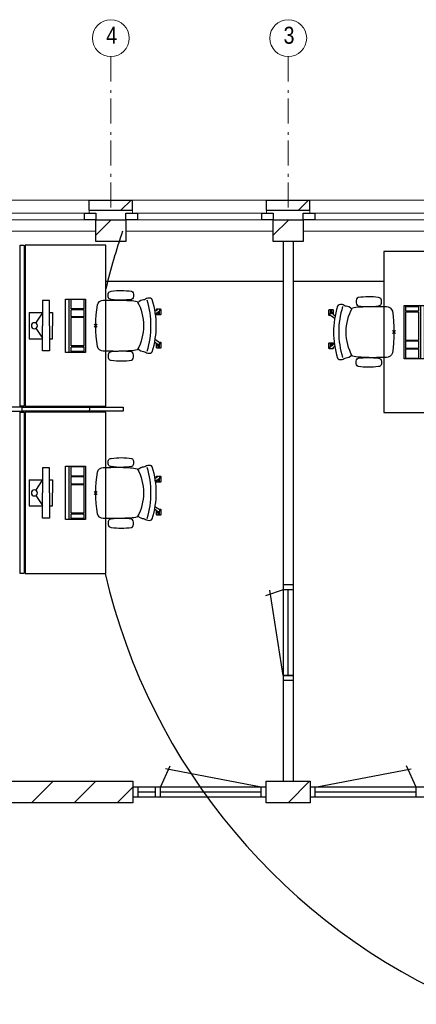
# Model space of a CAD drawing. Header units: millimetres. Extents: x 293454 to 524618, y 211738 to 307297.
# Tile 30 of 152: x 386413 to 390348, y 255749 to 265525. Entities that reach past the tile are written whole.
import ezdxf

# ---------------------------------------------------------------- set-up
doc = ezdxf.new("R2010")
doc.units = ezdxf.units.MM
doc.header["$LTSCALE"] = 400
doc.header["$PDMODE"] = 3
doc.header["$PDSIZE"] = 15
doc.linetypes.add('STYLE_06', pattern=[1.041641, 0.625, -0.208282, 0.069427, -0.138931])
for name, color, linetype in [('-gd', 2, 'Continuous'), ('inlay', 6, 'Continuous'), ('inr', 4, 'Continuous'), ('plat', 5, 'Continuous'), ('sona-s008_ip0', 7, 'Continuous'), ('symbol', 1, 'Continuous')]:
    doc.layers.add(name, color=color, linetype=linetype)
for name, color, linetype, lineweight in [('Buitenkozijnen', 140, 'Continuous', 15), ('mat-baksteen', 5, 'Continuous', 25), ('mat-kalkzandsteen', 5, 'Continuous', 25), ('None', 7, 'Continuous', 9)]:
    doc.layers.add(name, color=color, linetype=linetype, lineweight=lineweight)
doc.styles.add('Arial Narrow', font='ARIALN.TTF', dxfattribs={"height": 222.25})

# ---------------------------------------------------------------- blocks, each defined once
blk = doc.blocks.new('Gevelpui best-uitbr 1330 (2D)')
at = {"layer": 'Buitenkozijnen', "lineweight": 15}
for p, q in [((-731.5, 71), (731.5, 71)), ((-731.5, 4), (-731.5, 71)), ((-731.5, 4), (731.5, 4)), ((731.5, 4), (731.5, 71))]:
    blk.add_line(p, q, dxfattribs=at)
at = {"layer": 'Buitenkozijnen', "color": 92, "lineweight": 25}
for points in [[(-731.5, 71), (-617.5, 71), (-617.5, 4), (-731.5, 4)], [(617.5, 71), (731.5, 71), (731.5, 4), (617.5, 4)]]:
    blk.add_lwpolyline(points, close=True, dxfattribs=at)
at = {"layer": 'None', "color": 43, "linetype": 'Continuous', "lineweight": 9}
blk.add_line((-731.5, -107), (731.5, -107), dxfattribs=at)
at = {"layer": 'None', "color": 43, "linetype": 'Continuous', "lineweight": 9, "flags": 128}
blk.add_lwpolyline([(-665, 71), (-665, 200), (665, 200), (665, 71)], dxfattribs=at)
blk = doc.blocks.new('*X77')
at = {"layer": 'None', "lineweight": 9}
for p, q in [((-26487.4, 2786.8), (-26355.2, 2919)), ((-26145, 2705), (-25931, 2919)), ((-25720.7, 2705), (-25506.7, 2919)), ((-25296.4, 2705), (-25082.4, 2919)), ((-24872.2, 2705), (-24658.2, 2919)), ((-24447.9, 2705), (-24290.4, 2862.5))]:
    blk.add_line(p, q, dxfattribs=at)
blk = doc.blocks.new('*X48')
at = {"layer": 'None', "lineweight": 9}
blk.add_line((-148.5, -148.5), (4, 4), dxfattribs=at)
blk = doc.blocks.new('*X49')
at = {"layer": 'None', "lineweight": 9}
blk.add_line((100, 100), (200, 200), dxfattribs=at)
blk = doc.blocks.new('Penant best-uitbr  (2D)')
at = {"layer": 'mat-baksteen', "lineweight": 25}
for p, q in [((-215, 200), (215, 200)), ((-215, 100), (-215, 200)), ((215, 100), (215, 200)), ((-215, 100), (215, 100))]:
    blk.add_line(p, q, dxfattribs=at)
at = {"layer": 'mat-kalkzandsteen', "lineweight": 25}
blk.add_lwpolyline([(-148.5, 4), (148.5, 4), (148.5, -210), (-148.5, -210)], close=True, dxfattribs=at)
at = {"layer": 'mat-baksteen'}
blk.add_blockref('*X49', (0, 0), dxfattribs=at)
at = {"layer": 'mat-kalkzandsteen'}
blk.add_blockref('*X48', (0, 0), dxfattribs=at)
blk = doc.blocks.new('*X78')
at = {"layer": 'None', "lineweight": 9}
for p, q in [((-22967.4, 2912.7), (-22961.1, 2919)), ((-22750.8, 2705), (-22536.8, 2919))]:
    blk.add_line(p, q, dxfattribs=at)
blk = doc.blocks.new('*U108')
at = {"layer": 'None', "color": 7, "linetype": 'STYLE_06', "lineweight": 9}
for p, q in [((-24508.9, 10116.2), (-24508.9, 8616.2)), ((-22748.9, 10116.2), (-22748.9, 8616.2))]:
    blk.add_line(p, q, dxfattribs=at)
at = {"layer": 'None', "color": 43, "linetype": 'Continuous', "lineweight": 9}
for centre in [(-24508.9, 10298.8), (-22748.9, 10298.8)]:
    blk.add_circle(centre, 182.6, dxfattribs=at)
at = {"layer": 'None', "color": 8, "char_height": 169.3, "attachment_point": 1, "style": 'Arial Narrow'}
for s, insert in [('4', (-24555.5, 10411.6)), ('3', (-22795.5, 10411.6))]:
    blk.add_mtext(s, dxfattribs=dict(at, insert=insert))
blk = doc.blocks.new('SONA-S008_B2')
at = {"layer": '-gd'}
blk.add_open_spline([(-253, -509.5), (-87.8, -560.2), (87.8, -560.2), (253, -509.5)], degree=3, dxfattribs=at)
for points in [[(-206.6, -15.8), (-79.4, 5.3), (79.6, 5.3), (206.6, -15.8)], [(-253, -272.1), (-257.1, -206.8), (-252.1, -139.2), (-253, -73.9)], [(-253, -73.9), (-253.4, -51.6), (-233.1, -20.2), (-206.6, -15.8)], [(206.6, -15.8), (233.1, -20.2), (253.4, -51.6), (253, -73.9)], [(253, -73.9), (252.1, -139.2), (257.1, -206.8), (253, -272.1)], [(-342.5, -153.6), (-353.5, -221.1), (-351.5, -287.6), (-342.5, -355.4)], [(-325.3, -126.1), (-337, -131.7), (-340.4, -140.8), (-342.5, -153.6)], [(-277.9, -126.1), (-287.8, -121.3), (-315.3, -121.3), (-325.3, -126.1)], [(-260.7, -153.6), (-262.7, -140.8), (-266.2, -131.7), (-277.9, -126.1)], [(-260.7, -355.4), (-251.6, -287.6), (-249.7, -221.1), (-260.7, -153.6)], [(260.6, -355.4), (251.6, -287.6), (249.7, -221.1), (260.6, -153.6)], [(260.6, -153.6), (262.7, -140.8), (266.2, -131.7), (277.9, -126.1)], [(277.9, -126.1), (287.8, -121.3), (315.3, -121.3), (325.3, -126.1)], [(325.3, -126.1), (337, -131.7), (340.4, -140.8), (342.5, -153.6)], [(342.5, -153.6), (353.4, -221.1), (351.5, -287.6), (342.5, -355.4)], [(-238.9, -411.5), (-253, -365.7), (-250.2, -318.7), (-253, -272.1)], [(253, -272.1), (250.2, -318.7), (253, -365.7), (238.9, -411.5)], [(-342.5, -355.4), (-341.5, -363), (-333.6, -369.9), (-326.1, -371.8)], [(-326.1, -371.8), (-310.3, -375.7), (-292.8, -375.7), (-277, -371.8)], [(-277, -371.8), (-269.5, -369.9), (-261.7, -363), (-260.7, -355.4)], [(-250.7, -332.5), (-253.1, -331.7), (-255.4, -330.9), (-257.6, -330.2)], [(-255.2, -303.9), (-254.1, -304.3), (-252.9, -304.7), (-251.7, -305.1)], [(256.9, -323.2), (255, -323.8), (253.1, -324.4), (251, -325.1)], [(251.9, -297.7), (252.9, -297.4), (253.8, -297.1), (254.7, -296.8)], [(277, -371.8), (269.5, -369.9), (261.7, -363), (260.6, -355.4)], [(326.1, -371.8), (310.3, -375.7), (292.8, -375.7), (277, -371.8)], [(342.5, -355.4), (341.5, -363), (333.6, -369.9), (326.1, -371.8)], [(-255.5, -473.7), (-255.4, -489), (-270.3, -500.1), (-272.1, -515.2)], [(-227.3, -418.1), (-247.1, -436.6), (-255.7, -455.2), (-255.5, -473.7)], [(238.9, -411.5), (95.4, -494.5), (-95.5, -494.5), (-238.9, -411.5)], [(255.5, -473.7), (255.7, -455.2), (247.1, -436.6), (227.3, -418.1)], [(272.1, -515.2), (270.3, -500.1), (255.4, -489), (255.5, -473.7)], [(-272.1, -515.2), (-274.4, -533.8), (-273.7, -555.7), (-258.6, -560.1)], [(-258.6, -560.1), (-77.4, -613.6), (78.8, -613.6), (258.6, -560.1)], [(-185.5, -615.4), (-185.5, -615.4), (-176.5, -602.9), (-162.6, -583.8)], [(258.6, -560.1), (273.7, -555.6), (274.4, -533.8), (272.1, -515.2)], [(-222.5, -641.1), (-222.5, -641.1), (-222.4, -632.9), (-222.4, -632.9)], [(-218.8, -644.8), (-220.8, -644.8), (-222.5, -643.1), (-222.5, -641.1)], [(-222.4, -606.9), (-222.4, -604.9), (-220.7, -603.3), (-218.7, -603.3)], [(-222.4, -615.1), (-222.4, -615.1), (-222.4, -606.9), (-222.4, -606.9)], [(-218.8, -615.1), (-218.8, -615.1), (-222.4, -615.1), (-222.4, -615.1)], [(-222.4, -629.9), (-222.4, -629.9), (-222.4, -618.1), (-222.4, -618.1)], [(-222.4, -618.1), (-222.4, -618.1), (-198.5, -618.1), (-198.5, -618.1)], [(-198.6, -630), (-198.6, -630), (-222.4, -629.9), (-222.4, -629.9)], [(-222.4, -632.9), (-222.4, -632.9), (-218.8, -632.9), (-218.8, -632.9)], [(-198.5, -615.1), (-198.5, -615.1), (-218.8, -615.1), (-218.8, -615.1)], [(-218.8, -632.9), (-218.8, -632.9), (-198.6, -633), (-198.6, -633)], [(-166.5, -644.9), (-166.5, -644.9), (-218.8, -644.8), (-218.8, -644.8)], [(-218.7, -603.3), (-218.7, -603.3), (-192, -603.3), (-176.8, -603.3)], [(-198.6, -633), (-198.6, -633), (-198.6, -630), (-198.6, -630)], [(-198.6, -630), (-198.6, -630), (-186.7, -630), (-186.7, -630)], [(-198.6, -633), (-198.6, -633), (-186.7, -633), (-186.7, -633)], [(-198.5, -618.1), (-198.5, -618.1), (-198.5, -615.1), (-198.5, -615.1)], [(-198.5, -615.1), (-198.5, -615.1), (-186.7, -615.2), (-186.7, -615.2)], [(-198.5, -618.1), (-198.5, -618.1), (-189.1, -618.2), (-187.1, -618.2)], [(-182.7, -633.4), (-188.4, -629.2), (-189.7, -621.1), (-185.5, -615.4)], [(-185.4, -615.2), (-186.2, -615.2), (-186.7, -615.2), (-186.7, -615.2)], [(-186.7, -615.2), (-186.7, -615.2), (-186.7, -616.4), (-186.7, -617.3)], [(-185.9, -630), (-186.4, -630), (-186.7, -630), (-186.7, -630)], [(-186.7, -630), (-186.7, -630), (-186.7, -633), (-186.7, -633)], [(-186.7, -633), (-186.7, -633), (-185.3, -633), (-183.1, -633)], [(-164.7, -630.5), (-168.8, -636.2), (-176.9, -637.5), (-182.7, -633.4)], [(-182.7, -633.4), (-182.7, -633.4), (-182.7, -633.4), (-182.7, -633.4)], [(-167.1, -633), (-166.7, -633), (-166.5, -633), (-166.5, -633)], [(-166.5, -633), (-166.5, -633), (-162.9, -633.1), (-162.9, -633.1)], [(-162.9, -641.3), (-162.9, -643.3), (-164.5, -644.9), (-166.5, -644.9)], [(-134.5, -588.9), (-152.4, -613.6), (-164.7, -630.5), (-164.7, -630.5)], [(-162.8, -630.1), (-162.8, -630.1), (-163.4, -630.1), (-164.4, -630)], [(-162.9, -633.1), (-162.9, -633.1), (-162.9, -641.3), (-162.9, -641.3)], [(-162.8, -628), (-162.8, -629.2), (-162.8, -630.1), (-162.8, -630.1)], [(106.4, -606.6), (106.4, -604.6), (108, -603), (110, -603)], [(106.4, -614.8), (106.4, -614.8), (106.4, -606.6), (106.4, -606.6)], [(110.1, -614.8), (110.1, -614.8), (106.4, -614.8), (106.4, -614.8)], [(106.4, -629.7), (106.4, -629.7), (106.4, -617.8), (106.4, -617.8)], [(106.4, -617.8), (106.4, -617.8), (130.3, -617.8), (130.3, -617.8)], [(130.3, -629.6), (130.3, -629.6), (106.4, -629.7), (106.4, -629.7)], [(106.4, -640.9), (106.4, -640.9), (106.4, -632.7), (106.4, -632.7)], [(106.4, -632.7), (106.4, -632.7), (110.1, -632.7), (110.1, -632.7)], [(110.1, -644.5), (108.1, -644.5), (106.5, -642.9), (106.4, -640.9)], [(110, -603), (110, -603), (115.6, -603), (123.1, -603)], [(130.3, -614.8), (130.3, -614.8), (110.1, -614.8), (110.1, -614.8)], [(110.1, -632.7), (110.1, -632.7), (130.3, -632.6), (130.3, -632.6)], [(162.4, -644.4), (162.4, -644.4), (110.1, -644.5), (110.1, -644.5)], [(143.1, -630.4), (143.1, -630.4), (131.8, -614.9), (115.2, -592)], [(130.3, -617.8), (130.3, -617.8), (130.3, -614.8), (130.3, -614.8)], [(130.3, -614.8), (130.3, -614.8), (130.9, -614.8), (131.7, -614.8)], [(130.3, -617.8), (130.3, -617.8), (131.9, -617.8), (133.9, -617.8)], [(130.3, -632.6), (130.3, -632.6), (130.3, -629.6), (130.3, -629.6)], [(130.3, -629.6), (130.3, -629.6), (142.1, -629.6), (142.1, -629.6)], [(130.3, -632.6), (130.3, -632.6), (142.2, -632.6), (142.2, -632.6)], [(142.5, -629.6), (142.3, -629.6), (142.1, -629.6), (142.1, -629.6)], [(142.1, -629.6), (142.1, -629.6), (142.2, -632.6), (142.2, -632.6)], [(142.2, -632.6), (142.2, -632.6), (143.3, -632.6), (145.1, -632.6)], [(161.1, -633.2), (155.3, -637.4), (147.2, -636.1), (143.1, -630.4)], [(143.7, -587.5), (156, -604.4), (163.9, -615.2), (163.9, -615.2)], [(154.9, -602.9), (159.4, -602.9), (162.3, -602.9), (162.3, -602.9)], [(163.9, -615.2), (168.1, -621), (166.8, -629.1), (161.1, -633.2)], [(161.1, -633.2), (161.1, -633.2), (161.1, -633.2), (161.1, -633.2)], [(161.8, -632.6), (162.2, -632.6), (162.4, -632.6), (162.4, -632.6)], [(162.3, -602.9), (164.4, -602.9), (166, -604.6), (166, -606.6)], [(162.4, -632.6), (162.4, -632.6), (166, -632.6), (166, -632.6)], [(166, -640.8), (166, -642.8), (164.4, -644.4), (162.4, -644.4)], [(166, -614.8), (166, -614.8), (164.6, -614.8), (163.5, -614.8)], [(166, -629.6), (166, -629.6), (165.4, -629.6), (164.4, -629.6)], [(165.3, -617.8), (165.8, -617.8), (166, -617.8), (166, -617.8)], [(166, -606.6), (166, -606.6), (166, -614.8), (166, -614.8)], [(166, -617.8), (166, -617.8), (166, -618.6), (166, -619.9)], [(166, -625.7), (166, -627.8), (166, -629.6), (166, -629.6)], [(166, -632.6), (166, -632.6), (166, -640.8), (166, -640.8)]]:
    blk.add_open_spline(points, degree=3)
at = {"layer": 'sona-s008_ip0'}
blk.add_point((0, 0), dxfattribs=at)
blk = doc.blocks.new('SYMB-CMP4_B2')
for p, q in [((-130, 558.1), (130, 558.1)), ((-130, 558.1), (-130, 428.1)), ((-25.3, 491.9), (-125, 428.1)), ((25.3, 491.9), (125, 428.1)), ((130, 558.1), (130, 428.1)), ((-250, 358.1), (-250, 428.1)), ((-250, 428.1), (0, 428.1)), ((250, 428.1), (0, 428.1)), ((250, 358.1), (250, 428.1)), ((0, 358.1), (-250, 358.1)), ((-130, 358.1), (-130, 328.1)), ((-130, 328.1), (0, 328.1)), ((0, 358.1), (250, 358.1)), ((130, 328.1), (0, 328.1)), ((130, 358.1), (130, 328.1)), ((265, 200), (-265, 200)), ((-265, 200), (-265, 0)), ((265, 0), (265, 200)), ((265, 162.9), (-265, 162.9)), ((-166.8, 141.5), (-259.7, 141.5)), ((-259.7, 12.9), (-259.7, 141.5)), ((-166.8, 12.9), (-166.8, 141.5)), ((-88, 141.5), (-159.1, 141.5)), ((-159.1, 12.9), (-159.1, 141.5)), ((-88, 12.9), (-88, 141.5)), ((200.4, 141.5), (-81.5, 141.5)), ((-81.5, 12.9), (-81.5, 141.5)), ((200.4, 12.9), (200.4, 141.5)), ((254.7, 141.5), (212.3, 141.5)), ((212.3, 12.9), (212.3, 141.5)), ((254.7, 12.9), (254.7, 141.5)), ((-265, 0), (265, 0)), ((-166.8, 12.9), (-259.7, 12.9)), ((-88, 12.9), (-159.1, 12.9)), ((200.4, 12.9), (-81.5, 12.9)), ((254.7, 12.9), (212.3, 12.9))]:
    blk.add_line(p, q)
blk.add_circle((0, 508.1), 30)

msp = doc.modelspace()

# ---------------------------------------------------------------- linework, layer by layer
at = {"layer": 'inlay'}
for p, q in [((389027.84062, 262926.5115), (387267.84062, 262926.5115)), ((390026.29136, 262926.5115), (389127.84062, 262926.5115)), ((389077.84062, 259012.5115), (389077.84062, 259862.5115))]:
    msp.add_line(p, q, dxfattribs=at)
for start, end in [(161.039139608, 166.587573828), (177.556039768, 178.114145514), (193.100473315, 247.025506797)]:
    msp.add_arc((393263.81187, 261423.66088), 6164.09323, start, end, dxfattribs=at)
at = {"layer": 'inr'}
for points in [[(386417.84062, 261686.5115), (386417.84062, 263286.5115), (386457.84062, 263286.5115), (386457.84062, 261686.5115)], [(386467.84062, 263286.5115), (386467.84062, 261686.5115), (387267.84062, 261686.5115), (387267.84062, 263286.5115)], [(390826.29136, 261623.5115), (390826.29136, 263223.5115), (390026.29136, 263223.5115), (390026.29136, 261623.5115)], [(385437.84062, 261636.5115), (386437.84062, 261636.5115), (386437.84062, 261676.5115), (385437.84062, 261676.5115)], [(386417.84062, 260026.5115), (386417.84062, 261626.5115), (386457.84062, 261626.5115), (386457.84062, 260026.5115)], [(387437.84062, 261636.5115), (386437.84062, 261636.5115), (386437.84062, 261676.5115), (387437.84062, 261676.5115)], [(386467.84062, 261626.5115), (386467.84062, 260026.5115), (387267.84062, 260026.5115), (387267.84062, 261626.5115)]]:
    msp.add_lwpolyline(points, close=True, dxfattribs=at)
at = {"layer": 'mat-kalkzandsteen', "lineweight": 25}
for p, q in [((389027.84062, 259862.5115), (388853.21593, 259804.97174)), ((389027.84062, 259012.5115), (388894.18081, 259859.62614)), ((389127.84062, 259912.5115), (389027.84062, 259912.5115)), ((389127.84062, 259862.5115), (389027.84062, 259862.5115)), ((389127.84062, 259012.5115), (389027.84062, 259012.5115)), ((389127.84062, 258962.5115), (389027.84062, 258962.5115))]:
    msp.add_line(p, q, dxfattribs=at)
for points in [[(385339.34062, 257962.5115), (387536.34062, 257962.5115), (387536.34062, 257748.5115), (385339.34062, 257748.5115)], [(388859.34062, 257962.5115), (389296.34062, 257962.5115), (389296.34062, 257748.5115), (388859.34062, 257748.5115)]]:
    msp.add_lwpolyline(points, close=True, dxfattribs=at)
at = {"layer": 'plat'}
for p, q in [((389027.84062, 263323.5115), (389027.84062, 257962.5115)), ((389127.84062, 263323.5115), (389127.84062, 257962.5115)), ((389027.84062, 259012.5115), (389127.84062, 259012.5115)), ((387809.34062, 257905.5115), (387904.77039, 258115.89994)), ((390346.34062, 257905.5115), (390250.91084, 258115.89994)), ((388809.34062, 257905.5115), (387859.49215, 258088.05467)), ((389346.34062, 257905.5115), (390296.18908, 258088.05467)), ((388859.34062, 257905.5115), (387536.34062, 257905.5115)), ((387586.34062, 257905.5115), (387586.34062, 257805.5115)), ((387759.34062, 257805.5115), (387759.34062, 257905.5115)), ((387809.34062, 257805.5115), (387809.34062, 257905.5115)), ((388809.34062, 257805.5115), (388809.34062, 257905.5115)), ((390619.34062, 257905.5115), (389296.34062, 257905.5115)), ((389346.34062, 257805.5115), (389346.34062, 257905.5115)), ((390346.34062, 257805.5115), (390346.34062, 257905.5115)), ((388859.34062, 257805.5115), (387536.34062, 257805.5115)), ((387759.34062, 257855.5115), (387586.34062, 257855.5115)), ((388809.34062, 257855.5115), (387809.34062, 257855.5115)), ((390619.34062, 257805.5115), (389296.34062, 257805.5115)), ((390346.34062, 257855.5115), (389346.34062, 257855.5115))]:
    msp.add_line(p, q, dxfattribs=at)

# ---------------------------------------------------------------- block references
at = {"layer": 'inr'}
for p, rotation in [((387167.84062, 262486.5115), 90), ((390126.29136, 262423.5115), 270), ((387167.84062, 260826.5115), 90)]:
    msp.add_blockref('SONA-S008_B2', p, dxfattribs=dict(at, rotation=rotation))
at = {"layer": 'mat-baksteen', "color": 7}
for p in [(387317.84062, 263533.5115), (389077.84062, 263533.5115)]:
    msp.add_blockref('Penant best-uitbr  (2D)', p, dxfattribs=at)
at = {"layer": 'mat-kalkzandsteen'}
for name in ['*X77', '*X78']:
    msp.add_blockref(name, (411826.78125, 255043.5115), dxfattribs=at)
at = {"layer": 'None', "color": 7}
for name, p in [('*U108', (411826.78125, 255043.5115)), ('Gevelpui best-uitbr 1330 (2D)', (386437.84062, 263533.5115)), ('Gevelpui best-uitbr 1330 (2D)', (388197.84062, 263533.5115)), ('Gevelpui best-uitbr 1330 (2D)', (389957.84062, 263533.5115))]:
    msp.add_blockref(name, p, dxfattribs=at)
at = {"layer": 'symbol', "xscale": -1}
for p, rotation in [((387066.35192, 262486.5115), 90), ((390227.78006, 262423.5115), 270), ((387066.35192, 260826.5115), 90)]:
    msp.add_blockref('SYMB-CMP4_B2', p, dxfattribs=dict(at, rotation=rotation))

doc.saveas('drawing.dxf')
